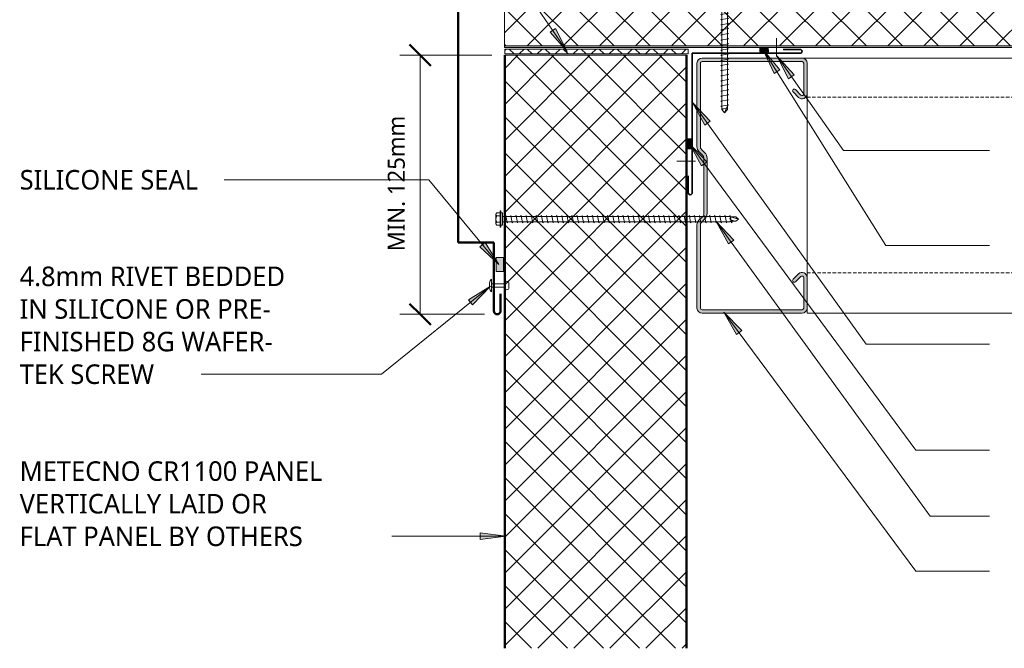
# Model space of a CAD drawing. Header units: millimetres. Extents: x -420 to 981, y 55 to 685.
# Tile 1 of 3: x -420 to 160, y 55 to 425. Entities that reach past the tile are written whole.
import ezdxf

# ---------------------------------------------------------------- set-up
doc = ezdxf.new("R2010")
doc.units = ezdxf.units.MM
doc.linetypes.add('Dash Short', pattern=[3, 2, -1])
for name, color, linetype, lineweight in [('A-ANNO-DIMS', 211, 'Continuous', 9), ('A-ANNO-DIMS-5', 211, 'Continuous', 9), ('A-DETL', 90, 'Continuous', 13), ('A-DETL-GENF', 92, 'Continuous', 13), ('A-DETL-THIN', 151, 'Continuous', 13), ('G-ANNO-TEXT', 231, 'Continuous', 9)]:
    doc.layers.add(name, color=color, linetype=linetype, lineweight=lineweight)
doc.styles.add('Yu Gothic', font='Yu Gothic.ttf', dxfattribs={"height": 11.5})
doc.styles.add('Yu Gothic_1', font='Yu Gothic.ttf', dxfattribs={"height": 10})
doc.dimstyles.new('Diagonal', dxfattribs={"dimscale": 304.8, "dimtxt": 11.609035, "dimasz": 0.04101, "dimexe": 0.03937, "dimexo": 0.024606, "dimgap": 0.024606, "dimtad": 1, "dimdec": 0, "dimzin": 0, "dimdsep": 46, "dimtxsty": 'Yu Gothic_1', "dimblk1": 'OBLIQUE', "dimblk2": 'OBLIQUE', "dimsah": 1, "dimcen": 0.09, "dimazin": 0, "dimtfac": 1, "dimtdec": 4, "dimtix": 1, "dimtmove": 0, "dimatfit": 3, "dimfxl": 1, "dimtvp": 1, "dimtfill": 1, "dimtolj": 1, "dimtzin": 0, "dimarcsym": 2})
pattern_1 = [(45, (0, 0), (-10.6066, 10.6066), []), (135, (0, 0), (-10.6066, -10.6066), [])]

# ---------------------------------------------------------------- blocks, each defined once
blk = doc.blocks.new('Pop Rivets - Rivet-4853310-06  BARGE CAPPING DETAIL5')
at = {"layer": 'A-DETL-GENF'}
for p, q in [((3.77, 0), (-3.77, 0)), ((-1.5, 1.16), (1.5, 1.16)), ((-1, -7.73), (-1, 0)), ((1, -7.73), (1, 0)), ((1.17, -7.73), (-1.24, -7.73)), ((-1.24, -10.23), (1.17, -10.23))]:
    blk.add_line(p, q, dxfattribs=at)
for centre, radius, start, end in [((-1.5, -1.65), 2.8, 90, 144), ((1.5, -1.65), 2.8, 36, 90), ((-1.24, -8.98), 1.25, 90, 270), ((1.17, -8.98), 1.25, 270, 90)]:
    blk.add_arc(centre, radius, start, end, dxfattribs=at)
blk = doc.blocks.new('Line Fixing - Rivet-4900380-06  BARGE CAPPING DETAIL5')
at = {"layer": 'A-DETL-GENF'}
blk.add_line((0, -10.86), (0, 0), dxfattribs=at)
blk = doc.blocks.new('Line Fixing - Rivet-4900349-06  BARGE CAPPING DETAIL5')
at = {"layer": 'A-DETL-GENF'}
blk.add_line((0, -10.98), (0, 0), dxfattribs=at)
blk = doc.blocks.new('Metalcraft MSS Purlin-150x65 - Metalcraft MSS Purlin-150x65-2638609-06  BARGE CAPPING DETAIL5')
at = {"layer": 'A-DETL-GENF'}
blk.add_hatch(color=256, dxfattribs=at).paths.add_polyline_path([(61.85, 0), (62.62, 0.1), (63.35, 0.4), (63.97, 0.88), (64.45, 1.5), (64.75, 2.22), (64.85, 3), (64.85, 20.94), (64.75, 21.71), (64.45, 22.43), (63.98, 23.05), (63.37, 23.52), (62.66, 23.82), (61.89, 23.93), (61.12, 23.84), (60.4, 23.56), (59.78, 23.1), (56.4, 19.67), (56.3, 19.43), (56.27, 19.17), (56.3, 18.91), (56.4, 18.67), (56.56, 18.46), (56.77, 18.31), (57.01, 18.21), (57.27, 18.17), (57.53, 18.21), (57.77, 18.31), (57.97, 18.46), (61.26, 21.7), (61.52, 21.81), (61.79, 21.84), (62.06, 21.81), (62.32, 21.7), (62.54, 21.53), (62.71, 21.31), (62.81, 21.06), (62.85, 20.79), (62.81, 2.74), (62.71, 2.5), (62.56, 2.29), (62.35, 2.13), (62.11, 2.03), (61.85, 2), (2.74, 2.03), (2.5, 2.13), (2.29, 2.29), (2.13, 2.5), (2.03, 2.74), (2, 2.99), (2.06, 52.43), (2.22, 52.83), (2.49, 53.18), (4.53, 55.22), (5.32, 56.25), (5.82, 57.46), (5.99, 58.75), (5.99, 90.92), (5.82, 92.21), (5.32, 93.42), (4.53, 94.45), (2.69, 96.3), (2.31, 96.78), (2.08, 97.34), (2, 97.95), (2.04, 147.19), (2.15, 147.45), (2.32, 147.68), (2.55, 147.85), (2.81, 147.96), (3.09, 148), (62.11, 147.97), (62.35, 147.87), (62.56, 147.71), (62.71, 147.5), (62.81, 147.26), (62.85, 147.01), (62.82, 128.73), (62.71, 128.48), (62.57, 128.3), (62.37, 128.15), (62.14, 128.05), (61.89, 128.02), (61.64, 128.05), (61.41, 128.15), (61.03, 128.48), (57.77, 131.69), (57.53, 131.79), (57.27, 131.83), (57.01, 131.79), (56.77, 131.69), (56.56, 131.54), (56.4, 131.33), (56.3, 131.09), (56.27, 130.83), (56.3, 130.57), (56.4, 130.33), (56.56, 130.12), (59.78, 126.9), (60.4, 126.44), (61.12, 126.16), (61.89, 126.07), (62.66, 126.18), (63.37, 126.48), (63.98, 126.95), (64.45, 127.57), (64.77, 128.48), (64.85, 129.06), (64.85, 147), (64.75, 147.78), (64.45, 148.5), (63.97, 149.12), (63.35, 149.6), (62.62, 149.9), (61.85, 150), (3, 150), (2.22, 149.9), (1.5, 149.6), (0.88, 149.12), (0.4, 148.5), (0.1, 147.78), (0, 147), (0, 97.81), (0.14, 96.77), (0.53, 95.81), (1.17, 94.98), (3.41, 92.75), (3.72, 92.33), (3.92, 91.85), (3.99, 91.34), (3.99, 58.34), (3.92, 57.82), (3.72, 57.34), (3.41, 56.93), (1.17, 54.69), (0.53, 53.86), (0.14, 52.9), (0, 51.87), (0, 3), (0.1, 2.22), (0.4, 1.5), (0.88, 0.88), (1.5, 0.4), (2.22, 0.1), (3, 0), (29.23, 0)])
for p, q in [((0, 147), (0, 97.81)), ((2, 97.95), (2, 146.91)), ((61.85, 150), (3, 150)), ((3.09, 148), (61.85, 148)), ((62.85, 147.01), (62.85, 128.98)), ((64.85, 129.06), (64.85, 147)), ((56.56, 130.12), (59.78, 126.9)), ((61.21, 128.3), (57.97, 131.54)), ((1.17, 94.98), (3.41, 92.75)), ((4.53, 94.45), (2.69, 96.3)), ((3.99, 91.34), (3.99, 58.34)), ((5.99, 58.75), (5.99, 90.92)), ((3.41, 56.93), (1.17, 54.69)), ((2.49, 53.18), (4.53, 55.22)), ((0, 51.87), (0, 3)), ((2, 2.99), (2, 52)), ((59.78, 23.1), (56.56, 19.88)), ((57.97, 18.46), (61.04, 21.53)), ((62.85, 20.79), (62.85, 2.99)), ((64.85, 3), (64.85, 20.94)), ((61.85, 2), (2.99, 2)), ((3, 0), (61.85, 0))]:
    blk.add_line(p, q, dxfattribs=at)
for centre, radius, start, end in [((3, 147), 3, 90, 180), ((3.09, 146.91), 1.09, 90, 180), ((61.85, 147), 3, 360, 90), ((61.85, 147.01), 0.993, 0, 90), ((57.27, 130.83), 1, 45, 225), ((61.85, 129.06), 2.99, 226.03381, 0), ((61.89, 128.98), 0.959, 225, 0), ((3.99, 97.81), 3.99, 180, 225), ((4.34, 97.95), 2.34, 180, 225), ((2, 91.34), 1.99, 0, 45), ((1, 90.92), 4.99, 360, 45), ((2, 58.34), 1.99, 315, 360), ((1, 58.75), 4.99, 315, 360), ((3.99, 51.87), 3.99, 135, 180), ((3.67, 52), 1.67, 135, 180), ((61.85, 20.94), 2.99, 360, 133.96619), ((57.27, 19.17), 1, 135, 315), ((61.79, 20.79), 1.06, 0, 135), ((3, 3), 3, 180, 270), ((2.99, 2.99), 0.993, 180, 270), ((61.85, 3), 3, 270, 360), ((61.85, 2.99), 0.993, 270, 0)]:
    blk.add_arc(centre, radius, start, end, dxfattribs=at)
blk = doc.blocks.new('TEK Screw WITH WASHER - TEK Screw WITH WASHER-4777706-06  BARGE CAPPING DETAIL5')
at = {"layer": 'A-DETL-GENF'}
for p, q in [((4.79, 1.5), (-4.79, 1.5)), ((-4.79, 1.5), (-4.79, 1)), ((4.79, 1), (-4.79, 1)), ((-3.67, 1.5), (-3.67, 3.47)), ((-3.67, 1), (-3.67, 0)), ((-3.67, 0), (3.67, 0)), ((-2.76, 3.97), (2.76, 3.97)), ((-1.85, 1.5), (-1.85, 3.47)), ((-1.6, 0), (-1.6, -133.78)), ((1.6, -133.78), (1.6, 0)), ((1.85, 1.5), (1.85, 3.47)), ((3.67, 1.5), (3.67, 3.47)), ((3.67, 0), (3.67, 1)), ((4.79, 1), (4.79, 1.5)), ((2.17, -1.91), (-2.17, -2.67)), ((-2.17, -2.67), (-1.6, -3)), ((2.17, -4.91), (-2.17, -5.67)), ((-2.17, -5.67), (-1.6, -6)), ((1.6, -1.58), (2.17, -1.91)), ((1.6, -4.58), (2.17, -4.91)), ((2.17, -7.91), (-2.17, -8.67)), ((-2.17, -8.67), (-1.6, -9)), ((2.17, -10.91), (-2.17, -11.67)), ((1.6, -7.58), (2.17, -7.91)), ((1.6, -10.58), (2.17, -10.91)), ((-2.17, -11.67), (-1.6, -12)), ((2.17, -13.91), (-2.17, -14.67)), ((-2.17, -14.67), (-1.6, -15)), ((2.17, -16.91), (-2.17, -17.67)), ((1.6, -13.58), (2.17, -13.91)), ((1.6, -16.58), (2.17, -16.91)), ((-2.17, -17.67), (-1.6, -18)), ((2.17, -19.91), (-2.17, -20.67)), ((-2.17, -20.67), (-1.6, -21)), ((2.17, -22.91), (-2.17, -23.67)), ((1.6, -19.58), (2.17, -19.91)), ((1.6, -22.58), (2.17, -22.91)), ((-2.17, -23.67), (-1.6, -24)), ((2.17, -25.91), (-2.17, -26.67)), ((-2.17, -26.67), (-1.6, -27)), ((2.17, -28.91), (-2.17, -29.67)), ((1.6, -25.58), (2.17, -25.91)), ((1.6, -28.58), (2.17, -28.91)), ((-2.17, -29.67), (-1.6, -30)), ((2.17, -31.91), (-2.17, -32.67)), ((-2.17, -32.67), (-1.6, -33)), ((1.6, -31.58), (2.17, -31.91)), ((1.6, -34.58), (2.17, -34.91)), ((2.17, -34.91), (-2.17, -35.67)), ((-2.17, -35.67), (-1.6, -36)), ((2.17, -37.91), (-2.17, -38.67)), ((-2.17, -38.67), (-1.6, -39)), ((1.6, -37.58), (2.17, -37.91)), ((2.17, -40.91), (-2.17, -41.67)), ((-2.17, -41.67), (-1.6, -42)), ((2.17, -43.91), (-2.17, -44.67)), ((-2.17, -44.67), (-1.6, -45)), ((1.6, -40.58), (2.17, -40.91)), ((1.6, -43.58), (2.17, -43.91)), ((2.17, -46.91), (-2.17, -47.67)), ((-2.17, -47.67), (-1.6, -48)), ((2.17, -49.91), (-2.17, -50.67)), ((-2.17, -50.67), (-1.6, -51)), ((1.6, -46.58), (2.17, -46.91)), ((1.6, -49.58), (2.17, -49.91)), ((2.17, -52.91), (-2.17, -53.67)), ((-2.17, -53.67), (-1.6, -54)), ((2.17, -55.91), (-2.17, -56.67)), ((-2.17, -56.67), (-1.6, -57)), ((1.6, -52.58), (2.17, -52.91)), ((1.6, -55.58), (2.17, -55.91)), ((2.17, -58.91), (-2.17, -59.67)), ((-2.17, -59.67), (-1.6, -60)), ((2.17, -61.91), (-2.17, -62.67)), ((-2.17, -62.67), (-1.6, -63)), ((1.6, -58.58), (2.17, -58.91)), ((1.6, -61.58), (2.17, -61.91)), ((2.17, -64.91), (-2.17, -65.67)), ((-2.17, -65.67), (-1.6, -66)), ((2.17, -67.91), (-2.17, -68.67)), ((-2.17, -68.67), (-1.6, -69)), ((1.6, -64.58), (2.17, -64.91)), ((1.6, -67.58), (2.17, -67.91)), ((2.17, -70.91), (-2.17, -71.67)), ((-2.17, -71.67), (-1.6, -72)), ((2.17, -73.91), (-2.17, -74.67)), ((-2.17, -74.67), (-1.6, -75)), ((1.6, -70.58), (2.17, -70.91)), ((1.6, -73.58), (2.17, -73.91)), ((2.17, -76.91), (-2.17, -77.67)), ((-2.17, -77.67), (-1.6, -78)), ((2.17, -79.91), (-2.17, -80.67)), ((-2.17, -80.67), (-1.6, -81)), ((1.6, -76.58), (2.17, -76.91)), ((1.6, -79.58), (2.17, -79.91)), ((2.17, -82.91), (-2.17, -83.67)), ((-2.17, -83.67), (-1.6, -84)), ((2.17, -85.91), (-2.17, -86.67)), ((-2.17, -86.67), (-1.6, -87)), ((1.6, -82.58), (2.17, -82.91)), ((1.6, -85.58), (2.17, -85.91)), ((2.17, -88.91), (-2.17, -89.67)), ((-2.17, -89.67), (-1.6, -90)), ((2.17, -91.91), (-2.17, -92.67)), ((-2.17, -92.67), (-1.6, -93)), ((1.6, -88.58), (2.17, -88.91)), ((1.6, -91.58), (2.17, -91.91)), ((2.17, -94.91), (-2.17, -95.67)), ((-2.17, -95.67), (-1.6, -96)), ((2.17, -97.91), (-2.17, -98.67)), ((1.6, -94.58), (2.17, -94.91)), ((1.6, -97.58), (2.17, -97.91)), ((-2.17, -98.67), (-1.6, -99)), ((2.17, -100.91), (-2.17, -101.67)), ((-2.17, -101.67), (-1.6, -102)), ((2.17, -103.91), (-2.17, -104.67)), ((1.6, -100.58), (2.17, -100.91)), ((1.6, -103.58), (2.17, -103.91)), ((-2.17, -104.67), (-1.6, -105)), ((2.17, -106.91), (-2.17, -107.67)), ((-2.17, -107.67), (-1.6, -108)), ((2.17, -109.91), (-2.17, -110.67)), ((1.6, -106.58), (2.17, -106.91)), ((1.6, -109.58), (2.17, -109.91)), ((-2.17, -110.67), (-1.6, -111)), ((2.17, -112.91), (-2.17, -113.67)), ((-2.17, -113.67), (-1.6, -114)), ((1.6, -112.58), (2.17, -112.91)), ((1.6, -115.58), (2.17, -115.91)), ((2.17, -115.91), (-2.17, -116.67)), ((-2.17, -116.67), (-1.6, -117)), ((2.17, -118.91), (-2.17, -119.67)), ((-2.17, -119.67), (-1.6, -120)), ((1.6, -118.58), (2.17, -118.91)), ((1.6, -121.58), (2.17, -121.91)), ((2.17, -121.91), (-2.17, -122.67)), ((-2.17, -122.67), (-1.6, -123)), ((2.17, -124.91), (-2.17, -125.67)), ((-2.17, -125.67), (-1.6, -126)), ((1.6, -124.58), (2.17, -124.91)), ((2.17, -127.91), (-2.17, -128.67)), ((-2.17, -128.67), (-1.6, -129)), ((2.17, -130.91), (-2.17, -131.67)), ((-2.17, -131.67), (-1.6, -132)), ((1.6, -127.58), (2.17, -127.91)), ((1.6, -130.58), (2.17, -130.91)), ((2.17, -133.91), (-2.17, -134.67)), ((-2.17, -134.67), (-1.6, -135)), ((-1.28, -134.09), (-1.6, -133.78)), ((-1.28, -137.32), (-1.28, -134.09)), ((-1.28, -137.32), (-0.56, -134.44)), ((-1.28, -137.32), (0, -138.84)), ((0, -138.84), (1.28, -134.09)), ((1.28, -137.32), (0, -138.84)), ((1.28, -134.09), (1.6, -133.78)), ((1.28, -137.32), (1.28, -134.09)), ((1.6, -133.58), (2.17, -133.91))]:
    blk.add_line(p, q, dxfattribs=at)
for centre, radius, start, end in [((-2.76, 2.9), 1.08, 32.38007, 147.61993), ((0, 0.31), 3.67, 59.72736, 120.27264), ((2.76, 2.9), 1.08, 32.38007, 147.61993), ((0.49, -134.98), 1.18, 48.23938, 152.93623)]:
    blk.add_arc(centre, radius, start, end, dxfattribs=at)
blk = doc.blocks.new('Screw emboss washer 01 - Screw emboss washer 01-4799501-06  BARGE CAPPING DETAIL5')
at = {"layer": 'A-DETL-GENF'}
blk.add_hatch(color=256, dxfattribs=at).paths.add_polyline_path([(3.67, 3.59), (3.67, 4.59), (-3.67, 4.59), (-3.67, 3.59)])
for p, q in [((-3.67, 5.09), (-3.67, 7.07)), ((-2.76, 7.57), (2.76, 7.57)), ((-1.85, 5.09), (-1.85, 7.07)), ((1.85, 5.09), (1.85, 7.07)), ((3.67, 5.09), (3.67, 7.07)), ((0, 3.59), (-10, 3.59)), ((4.79, 5.09), (-4.79, 5.09)), ((-4.79, 5.09), (-4.79, 4.59)), ((-3.67, 4.59), (-4.79, 4.59)), ((3.67, 4.59), (-3.67, 4.59)), ((-3.67, 4.59), (-3.67, 3.59)), ((-3.67, 3.59), (3.67, 3.59)), ((-1.6, 3.59), (-1.6, -178.52)), ((0, 3.59), (10, 3.59)), ((1.6, -178.52), (1.6, 3.59)), ((4.79, 4.59), (3.67, 4.59)), ((3.67, 3.59), (3.67, 4.59)), ((4.79, 4.59), (4.79, 5.09)), ((2.17, -1.91), (-2.17, -2.67)), ((-2.17, -2.67), (-1.6, -3)), ((2.17, -4.91), (-2.17, -5.67)), ((-2.17, -5.67), (-1.6, -6)), ((1.6, -1.58), (2.17, -1.91)), ((1.6, -4.58), (2.17, -4.91)), ((2.17, -7.91), (-2.17, -8.67)), ((-2.17, -8.67), (-1.6, -9)), ((2.17, -10.91), (-2.17, -11.67)), ((1.6, -7.58), (2.17, -7.91)), ((1.6, -10.58), (2.17, -10.91)), ((-2.17, -11.67), (-1.6, -12)), ((2.17, -13.91), (-2.17, -14.67)), ((-2.17, -14.67), (-1.6, -15)), ((2.17, -16.91), (-2.17, -17.67)), ((1.6, -13.58), (2.17, -13.91)), ((1.6, -16.58), (2.17, -16.91)), ((-2.17, -17.67), (-1.6, -18)), ((2.17, -19.91), (-2.17, -20.67)), ((-2.17, -20.67), (-1.6, -21)), ((2.17, -22.91), (-2.17, -23.67)), ((1.6, -19.58), (2.17, -19.91)), ((1.6, -22.58), (2.17, -22.91)), ((-2.17, -23.67), (-1.6, -24)), ((2.17, -25.91), (-2.17, -26.67)), ((-2.17, -26.67), (-1.6, -27)), ((2.17, -28.91), (-2.17, -29.67)), ((1.6, -25.58), (2.17, -25.91)), ((1.6, -28.58), (2.17, -28.91)), ((-2.17, -29.67), (-1.6, -30)), ((2.17, -31.91), (-2.17, -32.67)), ((-2.17, -32.67), (-1.6, -33)), ((1.6, -31.58), (2.17, -31.91)), ((1.6, -34.58), (2.17, -34.91)), ((2.17, -34.91), (-2.17, -35.67)), ((-2.17, -35.67), (-1.6, -36)), ((2.17, -37.91), (-2.17, -38.67)), ((-2.17, -38.67), (-1.6, -39)), ((1.6, -37.58), (2.17, -37.91)), ((2.17, -40.91), (-2.17, -41.67)), ((-2.17, -41.67), (-1.6, -42)), ((2.17, -43.91), (-2.17, -44.67)), ((-2.17, -44.67), (-1.6, -45)), ((1.6, -40.58), (2.17, -40.91)), ((1.6, -43.58), (2.17, -43.91)), ((2.17, -46.91), (-2.17, -47.67)), ((-2.17, -47.67), (-1.6, -48)), ((2.17, -49.91), (-2.17, -50.67)), ((-2.17, -50.67), (-1.6, -51)), ((1.6, -46.58), (2.17, -46.91)), ((1.6, -49.58), (2.17, -49.91)), ((2.17, -52.91), (-2.17, -53.67)), ((-2.17, -53.67), (-1.6, -54)), ((2.17, -55.91), (-2.17, -56.67)), ((-2.17, -56.67), (-1.6, -57)), ((1.6, -52.58), (2.17, -52.91)), ((1.6, -55.58), (2.17, -55.91)), ((2.17, -58.91), (-2.17, -59.67)), ((-2.17, -59.67), (-1.6, -60)), ((2.17, -61.91), (-2.17, -62.67)), ((-2.17, -62.67), (-1.6, -63)), ((1.6, -58.58), (2.17, -58.91)), ((1.6, -61.58), (2.17, -61.91)), ((2.17, -64.91), (-2.17, -65.67)), ((-2.17, -65.67), (-1.6, -66)), ((2.17, -67.91), (-2.17, -68.67)), ((-2.17, -68.67), (-1.6, -69)), ((1.6, -64.58), (2.17, -64.91)), ((1.6, -67.58), (2.17, -67.91)), ((2.17, -70.91), (-2.17, -71.67)), ((-2.17, -71.67), (-1.6, -72)), ((2.17, -73.91), (-2.17, -74.67)), ((-2.17, -74.67), (-1.6, -75)), ((1.6, -70.58), (2.17, -70.91)), ((1.6, -73.58), (2.17, -73.91)), ((2.17, -76.91), (-2.17, -77.67)), ((-2.17, -77.67), (-1.6, -78)), ((2.17, -79.91), (-2.17, -80.67)), ((-2.17, -80.67), (-1.6, -81)), ((1.6, -76.58), (2.17, -76.91)), ((1.6, -79.58), (2.17, -79.91)), ((2.17, -82.91), (-2.17, -83.67)), ((-2.17, -83.67), (-1.6, -84)), ((2.17, -85.91), (-2.17, -86.67)), ((-2.17, -86.67), (-1.6, -87)), ((1.6, -82.58), (2.17, -82.91)), ((1.6, -85.58), (2.17, -85.91)), ((2.17, -88.91), (-2.17, -89.67)), ((-2.17, -89.67), (-1.6, -90)), ((2.17, -91.91), (-2.17, -92.67)), ((-2.17, -92.67), (-1.6, -93)), ((1.6, -88.58), (2.17, -88.91)), ((1.6, -91.58), (2.17, -91.91)), ((2.17, -94.91), (-2.17, -95.67)), ((-2.17, -95.67), (-1.6, -96)), ((2.17, -97.91), (-2.17, -98.67)), ((1.6, -94.58), (2.17, -94.91)), ((1.6, -97.58), (2.17, -97.91)), ((-2.17, -98.67), (-1.6, -99)), ((2.17, -100.91), (-2.17, -101.67)), ((-2.17, -101.67), (-1.6, -102)), ((2.17, -103.91), (-2.17, -104.67)), ((1.6, -100.58), (2.17, -100.91)), ((1.6, -103.58), (2.17, -103.91)), ((-2.17, -104.67), (-1.6, -105)), ((2.17, -106.91), (-2.17, -107.67)), ((-2.17, -107.67), (-1.6, -108)), ((2.17, -109.91), (-2.17, -110.67)), ((1.6, -106.58), (2.17, -106.91)), ((1.6, -109.58), (2.17, -109.91)), ((-2.17, -110.67), (-1.6, -111)), ((2.17, -112.91), (-2.17, -113.67)), ((-2.17, -113.67), (-1.6, -114)), ((1.6, -112.58), (2.17, -112.91)), ((1.6, -115.58), (2.17, -115.91)), ((2.17, -115.91), (-2.17, -116.67)), ((-2.17, -116.67), (-1.6, -117)), ((2.17, -118.91), (-2.17, -119.67)), ((-2.17, -119.67), (-1.6, -120)), ((1.6, -118.58), (2.17, -118.91)), ((1.6, -121.58), (2.17, -121.91)), ((2.17, -121.91), (-2.17, -122.67)), ((-2.17, -122.67), (-1.6, -123)), ((2.17, -124.91), (-2.17, -125.67)), ((-2.17, -125.67), (-1.6, -126)), ((1.6, -124.58), (2.17, -124.91)), ((2.17, -127.91), (-2.17, -128.67)), ((-2.17, -128.67), (-1.6, -129)), ((2.17, -130.91), (-2.17, -131.67)), ((-2.17, -131.67), (-1.6, -132)), ((1.6, -127.58), (2.17, -127.91)), ((1.6, -130.58), (2.17, -130.91)), ((2.17, -133.91), (-2.17, -134.67)), ((-2.17, -134.67), (-1.6, -135)), ((2.17, -136.91), (-2.17, -137.67)), ((-2.17, -137.67), (-1.6, -138)), ((1.6, -133.58), (2.17, -133.91)), ((1.6, -136.58), (2.17, -136.91)), ((2.17, -139.91), (-2.17, -140.67)), ((-2.17, -140.67), (-1.6, -141)), ((2.17, -142.91), (-2.17, -143.67)), ((-2.17, -143.67), (-1.6, -144)), ((1.6, -139.58), (2.17, -139.91)), ((1.6, -142.58), (2.17, -142.91)), ((2.17, -145.91), (-2.17, -146.67)), ((-2.17, -146.67), (-1.6, -147)), ((2.17, -148.91), (-2.17, -149.67)), ((-2.17, -149.67), (-1.6, -150)), ((1.6, -145.58), (2.17, -145.91)), ((1.6, -148.58), (2.17, -148.91)), ((2.17, -151.91), (-2.17, -152.67)), ((-2.17, -152.67), (-1.6, -153)), ((2.17, -154.91), (-2.17, -155.67)), ((-2.17, -155.67), (-1.6, -156)), ((1.6, -151.58), (2.17, -151.91)), ((1.6, -154.58), (2.17, -154.91)), ((2.17, -157.91), (-2.17, -158.67)), ((-2.17, -158.67), (-1.6, -159)), ((2.17, -160.91), (-2.17, -161.67)), ((-2.17, -161.67), (-1.6, -162)), ((1.6, -157.58), (2.17, -157.91)), ((1.6, -160.58), (2.17, -160.91)), ((2.17, -163.91), (-2.17, -164.67)), ((-2.17, -164.67), (-1.6, -165)), ((2.17, -166.91), (-2.17, -167.67)), ((-2.17, -167.67), (-1.6, -168)), ((1.6, -163.58), (2.17, -163.91)), ((1.6, -166.58), (2.17, -166.91)), ((2.17, -169.91), (-2.17, -170.67)), ((-2.17, -170.67), (-1.6, -171)), ((2.17, -172.91), (-2.17, -173.67)), ((-2.17, -173.67), (-1.6, -174)), ((1.6, -169.58), (2.17, -169.91)), ((1.6, -172.58), (2.17, -172.91)), ((2.17, -175.91), (-2.17, -176.67)), ((-2.17, -176.67), (-1.6, -177)), ((-1.6, -178.52), (0, -180.42)), ((0, -180.42), (1.6, -176.47)), ((1.6, -178.52), (0, -180.42)), ((1.6, -175.58), (2.17, -175.91))]:
    blk.add_line(p, q, dxfattribs=at)
for centre, radius, start, end in [((-2.76, 6.49), 1.08, 32.38007, 147.61993), ((0, 3.9), 3.67, 59.72736, 120.27264), ((2.76, 6.49), 1.08, 32.38007, 147.61993), ((0, -16.15), 17.4, 54.91533, 125.08467), ((0.08, -181.14), 3.11, 74.30592, 122.49751)]:
    blk.add_arc(centre, radius, start, end, dxfattribs=at)
blk = doc.blocks.new('DIMBLOCK3-06  BARGE CAPPING DETAIL5')
at = {"layer": 'A-ANNO-DIMS-5', "lineweight": 50}
for p, q in [((-184.06, 403.8), (-190.31, 410.05)), ((-184.06, 403.8), (-177.81, 397.55)), ((-184.06, 251.43), (-190.31, 257.68)), ((-184.06, 251.43), (-177.81, 245.18))]:
    blk.add_line(p, q, dxfattribs=at)
at = {"layer": 'A-ANNO-DIMS-5'}
for p, q in [((-184.06, 403.8), (-196.06, 403.8)), ((-184.06, 403.8), (-184.06, 251.43)), ((-184.06, 403.8), (-141.76, 403.8)), ((-184.06, 251.43), (-196.06, 251.43)), ((-184.06, 251.43), (-146.15, 251.43))]:
    blk.add_line(p, q, dxfattribs=at)
at = {"layer": 'A-ANNO-DIMS-5', "color": 0, "insert": (-203.1, 288.52), "char_height": 10, "width": 93.8283, "attachment_point": 1, "rotation": 90, "line_spacing_factor": 1.024327, "style": 'Yu Gothic_1', "bg_fill": 3, "box_fill_scale": 1.25, "bg_fill_color": 256, "bg_fill_true_color": 13158600, "bg_fill_transparency": 0}
blk.add_mtext('MIN. 125mm', dxfattribs=at)
blk = doc.blocks.new('_Oblique')
at = {"color": 0, "linetype": 'ByBlock', "lineweight": -2}
blk.add_line((-0.5, -0.5), (0.5, 0.5), dxfattribs=at)

msp = doc.modelspace()

# ---------------------------------------------------------------- hatches: boundary and pattern name
at = {"layer": 'A-DETL-GENF'}
h = msp.add_hatch(color=10, dxfattribs=at)
h.paths.add_polyline_path([(681.4, 408.32), (681.4, 409.32), (-134.48, 409.32), (-134.48, 408.32), (16.14, 408.32), (20.83, 408.4), (20.87, 408.32), (346.86, 408.32)])
h.paths.add_polyline_path([(203.62, 507.32), (204.47, 507.43), (205.27, 507.75), (205.96, 508.26), (206.5, 508.92), (224.74, 538.1), (225.15, 538.61), (225.68, 539), (226.29, 539.24), (226.94, 539.32), (259.62, 539.32), (260.27, 539.24), (260.88, 539), (261.41, 538.61), (261.82, 538.1), (280.06, 508.92), (280.6, 508.26), (281.3, 507.75), (282.09, 507.43), (282.94, 507.32), (325.7, 507.32), (326.46, 507.4), (327.19, 507.61), (328.97, 508.32), (343.59, 508.32), (345.37, 507.61), (346.1, 507.4), (346.86, 507.32), (389.7, 507.32), (390.46, 507.4), (391.19, 507.61), (392.97, 508.32), (407.59, 508.32), (409.37, 507.61), (410.1, 507.4), (410.86, 507.32), (453.62, 507.32), (454.47, 507.43), (455.27, 507.75), (455.96, 508.26), (456.5, 508.92), (474.74, 538.1), (475.15, 538.61), (475.68, 539), (476.29, 539.24), (476.94, 539.32), (509.62, 539.32), (510.27, 539.24), (510.88, 539), (511.41, 538.61), (511.82, 538.1), (530.06, 508.92), (530.6, 508.26), (531.3, 507.75), (532.09, 507.43), (532.94, 507.32), (575.7, 507.32), (576.46, 507.4), (577.19, 507.61), (578.97, 508.32), (593.59, 508.32), (595.37, 507.61), (596.1, 507.4), (596.86, 507.32), (639.7, 507.32), (640.46, 507.4), (641.19, 507.61), (642.97, 508.32), (657.59, 508.32), (659.37, 507.61), (660.1, 507.4), (660.86, 507.32), (681.4, 507.32), (681.4, 508.32), (660.29, 508.38), (659.37, 508.69), (657.77, 509.27), (657.2, 509.32), (642.79, 509.27), (642.25, 509.11), (640.27, 508.38), (639.7, 508.32), (596.29, 508.38), (595.37, 508.69), (593.77, 509.27), (593.2, 509.32), (578.79, 509.27), (578.25, 509.11), (576.27, 508.38), (575.7, 508.32), (532.94, 508.32), (532.34, 508.4), (531.78, 508.62), (531.29, 508.98), (530.91, 509.45), (512.67, 538.63), (512.1, 539.33), (511.36, 539.87), (510.52, 540.21), (509.62, 540.32), (476.94, 540.32), (476.04, 540.21), (475.2, 539.87), (474.47, 539.33), (473.89, 538.63), (455.65, 509.45), (455.27, 508.98), (454.78, 508.62), (454.22, 508.4), (453.62, 508.32), (410.29, 508.38), (409.37, 508.69), (407.77, 509.27), (407.2, 509.32), (392.79, 509.27), (392.25, 509.11), (390.27, 508.38), (389.7, 508.32), (346.29, 508.38), (345.37, 508.69), (343.77, 509.27), (343.2, 509.32), (328.79, 509.27), (328.25, 509.11), (326.27, 508.38), (325.7, 508.32), (282.94, 508.32), (282.34, 508.4), (281.78, 508.62), (281.29, 508.98), (280.91, 509.45), (262.67, 538.63), (262.1, 539.33), (261.36, 539.87), (260.52, 540.21), (259.62, 540.32), (226.94, 540.32), (226.04, 540.21), (225.2, 539.87), (224.46, 539.32), (223.89, 538.63), (205.65, 509.45), (205.27, 508.98), (204.78, 508.62), (204.22, 508.4), (203.62, 508.32), (160.29, 508.38), (159.37, 508.69), (157.77, 509.27), (157.2, 509.32), (142.79, 509.27), (142.25, 509.11), (140.27, 508.38), (139.7, 508.32), (96.29, 508.38), (95.37, 508.69), (93.77, 509.27), (93.2, 509.32), (78.79, 509.27), (78.25, 509.11), (76.27, 508.38), (75.7, 508.32), (32.94, 508.32), (32.34, 508.4), (31.78, 508.62), (31.29, 508.98), (30.91, 509.45), (12.67, 538.63), (12.1, 539.33), (11.36, 539.87), (10.52, 540.21), (9.62, 540.32), (-23.06, 540.32), (-23.96, 540.21), (-24.8, 539.87), (-25.54, 539.32), (-26.11, 538.63), (-44.35, 509.45), (-44.73, 508.98), (-45.22, 508.62), (-45.78, 508.4), (-46.38, 508.32), (-89.71, 508.38), (-90.63, 508.69), (-92.23, 509.27), (-92.8, 509.32), (-107.21, 509.27), (-107.75, 509.11), (-109.73, 508.38), (-110.3, 508.32), (-134.48, 508.32), (-134.48, 507.32), (-110.3, 507.32), (-109.42, 507.43), (-108.81, 507.61), (-107.03, 508.32), (-92.41, 508.32), (-90.63, 507.61), (-89.9, 507.4), (-89.14, 507.32), (-46.38, 507.32), (-45.53, 507.43), (-44.73, 507.75), (-44.04, 508.26), (-43.5, 508.92), (-25.26, 538.1), (-24.85, 538.61), (-24.32, 539), (-23.71, 539.24), (-23.06, 539.32), (9.62, 539.32), (10.27, 539.24), (10.88, 539), (11.41, 538.61), (11.82, 538.1), (30.06, 508.92), (30.6, 508.26), (31.3, 507.75), (32.09, 507.43), (32.94, 507.32), (75.7, 507.32), (76.46, 507.4), (77.19, 507.61), (78.97, 508.32), (93.59, 508.32), (95.37, 507.61), (96.1, 507.4), (96.86, 507.32), (139.7, 507.32), (140.46, 507.4), (141.19, 507.61), (142.97, 508.32), (157.59, 508.32), (159.37, 507.61), (160.1, 507.4), (160.86, 507.32), (178.27, 507.32)])
h = msp.add_hatch(dxfattribs=at)
h.set_pattern_fill('FP_1', color=253, style=0, pattern_type=2)
h.set_pattern_definition(pattern_1)
h.paths.add_polyline_path([(681.4, 409.32), (681.4, 507.32), (660.86, 507.32), (660.1, 507.4), (659.37, 507.61), (657.59, 508.32), (642.97, 508.32), (641.19, 507.61), (640.46, 507.4), (639.7, 507.32), (596.86, 507.32), (596.1, 507.4), (595.37, 507.61), (593.59, 508.32), (578.97, 508.32), (577.19, 507.61), (576.46, 507.4), (575.7, 507.32), (532.94, 507.32), (532.09, 507.43), (531.3, 507.75), (530.6, 508.26), (530.06, 508.92), (511.82, 538.1), (511.41, 538.61), (510.88, 539), (510.27, 539.24), (509.62, 539.32), (476.94, 539.32), (476.29, 539.24), (475.68, 539), (475.15, 538.61), (474.74, 538.1), (456.5, 508.92), (455.96, 508.26), (455.27, 507.75), (454.47, 507.43), (453.62, 507.32), (410.86, 507.32), (410.1, 507.4), (409.37, 507.61), (407.59, 508.32), (392.97, 508.32), (390.99, 507.55), (390.46, 507.4), (389.7, 507.32), (346.86, 507.32), (346.1, 507.4), (345.37, 507.61), (343.59, 508.32), (328.97, 508.32), (327.19, 507.61), (326.46, 507.4), (325.7, 507.32), (282.94, 507.32), (282.09, 507.43), (281.3, 507.75), (280.6, 508.26), (280.06, 508.92), (261.82, 538.1), (261.41, 538.61), (260.88, 539), (260.27, 539.24), (259.62, 539.32), (226.94, 539.32), (226.29, 539.24), (225.68, 539), (225.15, 538.61), (224.74, 538.1), (206.5, 508.92), (205.96, 508.26), (205.27, 507.75), (204.47, 507.43), (203.62, 507.32), (160.86, 507.32), (160.1, 507.4), (159.37, 507.61), (157.59, 508.32), (142.97, 508.32), (141.19, 507.61), (140.46, 507.4), (139.7, 507.32), (96.86, 507.32), (96.1, 507.4), (95.37, 507.61), (93.59, 508.32), (78.97, 508.32), (77.19, 507.61), (76.46, 507.4), (75.7, 507.32), (32.94, 507.32), (32.09, 507.43), (31.3, 507.75), (30.6, 508.26), (30.06, 508.92), (11.82, 538.1), (11.41, 538.61), (10.88, 539), (10.27, 539.24), (9.62, 539.32), (-23.06, 539.32), (-23.71, 539.24), (-24.32, 539), (-24.85, 538.61), (-25.26, 538.1), (-43.5, 508.92), (-44.04, 508.26), (-44.73, 507.75), (-45.53, 507.43), (-46.38, 507.32), (-89.14, 507.32), (-89.9, 507.4), (-90.63, 507.61), (-92.41, 508.32), (-107.03, 508.32), (-108.81, 507.61), (-109.54, 507.4), (-110.3, 507.32), (-134.48, 507.32), (-134.48, 409.32), (220.81, 409.32)])
h = msp.add_hatch(dxfattribs=at)
h.set_pattern_fill('FP_2', color=9, style=0, pattern_type=2)
h.set_pattern_definition([(45, (0, 0), (-5.3033, 5.3033), []), (135, (0, 0), (-5.3033, -5.3033), [])])
h.paths.add_polyline_path([(-26.22, 404.59), (-26.22, 407.48), (-134.26, 407.48), (-134.26, 404.59), (-34.45, 404.59)])
for color, points in [(10, [(15.95, 405.8), (20.87, 405.88), (20.83, 408.4), (15.91, 408.32)]), (10, [(-24.41, 348.75), (-24.41, 354.61), (-26.63, 354.61), (-26.63, 348.75)]), (9, [(-135.04, 276.65), (-135.04, 284.88), (-139.21, 284.88), (-139.21, 276.65)])]:
    msp.add_hatch(color=color, dxfattribs=at).paths.add_polyline_path(points)
h = msp.add_hatch(dxfattribs=at)
h.set_pattern_fill('FP_1', color=253, style=0, pattern_type=2)
h.set_pattern_definition(pattern_1)
h.paths.add_polyline_path([(-119.53, 54.94), (-27.26, 54.94), (-27.26, 403.8), (-134.26, 403.8), (-134.26, 54.94)])
at = {"layer": 'G-ANNO-TEXT'}
for points in [[(-97.48, 406.12), (-104.34, 419.6), (-107.6, 417.37)], [(17.92, 406.92), (24.21, 393.16), (27.56, 395.26)], [(25.79, 403.38), (32.83, 389.99), (36.05, 392.26)], [(-23.67, 376), (-16.52, 362.67), (-13.32, 364.97)], [(-25.77, 352.01), (-18.44, 338.78), (-15.26, 341.13)], [(-9.8, 306.1), (-2.59, 292.8), (0.61, 295.12)], [(-142.71, 267.91), (-155.62, 260.03), (-153.14, 256.95)], [(-5.28, 252.68), (2.07, 239.46), (5.24, 241.81)], [(-133.7, 120.83), (-148.7, 122.8), (-148.7, 118.85)]]:
    msp.add_hatch(color=7, dxfattribs=at).paths.add_polyline_path(points)

# ---------------------------------------------------------------- linework, layer by layer
at = {"layer": 'A-DETL', "lineweight": 50}
for p, q in [((-161.76, 547.61), (-161.76, 293.61)), ((-134.26, 403.8), (-134.26, 54.94)), ((-27.26, 54.94), (-27.26, 403.8)), ((-140.62, 293.61), (-161.76, 293.61)), ((-140.62, 293.61), (-140.62, 253.4)), ((-136.69, 253.4), (-136.69, 263.4))]:
    msp.add_line(p, q, dxfattribs=at)
at = {"layer": 'A-DETL'}
for p, q in [((-134.48, 507.32), (-134.48, 409.32)), ((-134.48, 409.32), (-134.48, 408.32)), ((-134.48, 409.32), (681.4, 409.32)), ((-134.48, 408.32), (15.91, 408.32)), ((20.83, 408.4), (15.91, 408.32)), ((15.91, 408.32), (15.95, 405.8)), ((15.95, 405.8), (20.87, 405.88)), ((20.87, 405.88), (20.83, 408.4)), ((20.83, 408.32), (681.4, 408.32)), ((-27.26, 403.8), (-134.26, 403.8)), ((40.71, 402.12), (681.4, 402.12)), ((43.71, 399.12), (43.71, 252.12)), ((-26.63, 354.61), (-26.63, 348.75)), ((-24.41, 354.61), (-26.63, 354.61)), ((-24.41, 348.75), (-24.41, 354.61)), ((-26.63, 348.75), (-24.41, 348.75)), ((43.71, 252.12), (681.4, 252.12))]:
    msp.add_line(p, q, dxfattribs=at)
at = {"layer": 'A-DETL', "lineweight": 35}
for p, q in [((39.59, 407.22), (29.59, 407.22)), ((39.59, 404.95), (-23.95, 404.95)), ((-23.95, 404.95), (-23.95, 322.87)), ((-26.22, 322.87), (-26.22, 332.87))]:
    msp.add_line(p, q, dxfattribs=at)
at = {"layer": 'A-DETL', "linetype": 'Dash Short'}
for p, q in [((43.71, 379.09), (681.4, 379.09)), ((43.71, 275.9), (681.4, 275.9))]:
    msp.add_line(p, q, dxfattribs=at)
at = {"layer": 'A-DETL', "lineweight": 35}
for centre, start, end in [((39.59, 406.09), 270, 90), ((-25.08, 322.87), 180, 0)]:
    msp.add_arc(centre, 1.14, start, end, dxfattribs=at)
at = {"layer": 'A-DETL', "lineweight": 50}
msp.add_arc((-138.65, 253.4), 1.97, 180, 0, dxfattribs=at)
at = {"layer": 'A-DETL-THIN'}
for p, q in [((-26.22, 407.48), (-134.26, 407.48)), ((-134.26, 407.48), (-134.26, 404.59)), ((-26.22, 404.59), (-26.22, 407.48)), ((-134.26, 404.59), (-26.22, 404.59)), ((-139.21, 284.88), (-139.21, 276.65)), ((-135.04, 284.88), (-139.21, 284.88)), ((-135.04, 276.65), (-135.04, 284.88)), ((-139.21, 276.65), (-135.04, 276.65))]:
    msp.add_line(p, q, dxfattribs=at)
at = {"layer": 'G-ANNO-TEXT', "color": 7}
for p, q in [((-97.48, 406.12), (-123.41, 443.88)), ((-104.34, 419.6), (-107.6, 417.37)), ((-107.6, 417.37), (-97.48, 406.12)), ((-97.48, 406.12), (-104.34, 419.6)), ((17.92, 406.92), (24.21, 393.16)), ((27.56, 395.26), (17.92, 406.92)), ((17.92, 406.92), (90.03, 291.94)), ((25.79, 403.38), (32.83, 389.99)), ((36.05, 392.26), (25.79, 403.38)), ((25.79, 403.38), (65.04, 347.79)), ((24.21, 393.16), (27.56, 395.26)), ((32.83, 389.99), (36.05, 392.26)), ((-23.67, 376), (-16.52, 362.67)), ((-13.32, 364.97), (-23.67, 376)), ((-23.67, 376), (78.43, 233.88)), ((-16.52, 362.67), (-13.32, 364.97)), ((-25.77, 352.01), (-18.44, 338.78)), ((-15.26, 341.13), (-25.77, 352.01)), ((-25.77, 352.01), (107.74, 171.54)), ((65.04, 347.79), (150.99, 347.79)), ((-18.44, 338.78), (-15.26, 341.13)), ((-299.42, 330.57), (-299.77, 330.57)), ((-9.8, 306.1), (-2.59, 292.8)), ((0.61, 295.12), (-9.8, 306.1)), ((-9.8, 306.1), (116.07, 132.68)), ((-2.59, 292.8), (0.61, 295.12)), ((90.03, 291.94), (150.99, 291.94)), ((-142.71, 267.91), (-206.77, 216.2)), ((-142.71, 267.91), (-155.62, 260.03)), ((-153.14, 256.95), (-142.71, 267.91)), ((-155.62, 260.03), (-153.14, 256.95)), ((-5.28, 252.68), (2.07, 239.46)), ((5.24, 241.81), (-5.28, 252.68)), ((-5.28, 252.68), (107.74, 100.37)), ((2.07, 239.46), (5.24, 241.81)), ((78.43, 233.88), (150.99, 233.88)), ((-240.86, 216.2), (-323.92, 216.2)), ((-206.77, 216.2), (-240.86, 216.2)), ((107.74, 171.54), (150.99, 171.54)), ((116.07, 132.68), (150.99, 132.68)), ((-133.7, 120.83), (-148.7, 122.8)), ((-148.7, 122.8), (-148.7, 118.85)), ((-222.37, 120.83), (-231.31, 120.83)), ((-133.7, 120.83), (-222.37, 120.83)), ((-148.7, 118.85), (-133.7, 120.83)), ((107.74, 100.37), (150.99, 100.37))]:
    msp.add_line(p, q, dxfattribs=at)

# ---------------------------------------------------------------- block references
at = {"layer": 'A-DETL-GENF'}
for name, p in [('Screw emboss washer 01 - Screw emboss washer 01-4799501-06  BARGE CAPPING DETAIL5', (-4.84, 550.44)), ('Metalcraft MSS Purlin-150x65 - Metalcraft MSS Purlin-150x65-2638609-06  BARGE CAPPING DETAIL5', (-21.14, 252.12))]:
    msp.add_blockref(name, p, dxfattribs=at)
for name, p, rotation in [('Line Fixing - Rivet-4900380-06  BARGE CAPPING DETAIL5', (25.71, 403.05), 180), ('Line Fixing - Rivet-4900349-06  BARGE CAPPING DETAIL5', (-21.95, 341.46), 269.9999999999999), ('TEK Screw WITH WASHER - TEK Screw WITH WASHER-4777706-06  BARGE CAPPING DETAIL5', (-135.51, 307.45), 89.99999999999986), ('Pop Rivets - Rivet-4853310-06  BARGE CAPPING DETAIL5', (-141.99, 268.4), 89.9999999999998)]:
    msp.add_blockref(name, p, dxfattribs=dict(at, rotation=rotation))

# ---------------------------------------------------------------- texts
at = {"layer": 'G-ANNO-TEXT', "color": 7, "char_height": 11.5, "attachment_point": 1, "style": 'Yu Gothic', "bg_fill": 3, "box_fill_scale": 1.25, "bg_fill_color": 256, "bg_fill_true_color": 13158600, "bg_fill_transparency": 0}
for s, insert, width in [('SILICONE SEAL', (-419.73, 336.32), 133.0801), ('4.8mm RIVET BEDDED ', (-419.73, 279.5), 198.8185), ('IN SILICONE OR PRE-', (-419.73, 260.32), 185.9915), ('FINISHED 8G WAFER-', (-419.73, 241.13), 188.7974), ('TEK SCREW', (-419.73, 221.95), 103.8185), ('METECNO CR1100 PANEL ', (-419.73, 164.94), 226.8776), ('VERTICALLY LAID OR ', (-419.73, 145.76), 190.8016), ('FLAT PANEL BY OTHERS', (-419.73, 126.58), 216.0548)]:
    msp.add_mtext(s, dxfattribs=dict(at, insert=insert, width=width))

# ---------------------------------------------------------------- next in the draw order: dimensions: what is measured, and where the dimension line sits
at = {"layer": 'A-ANNO-DIMS'}
dim = msp.add_linear_dim(base=(-184.06, 251.43), p1=(-134.26, 403.8), p2=(-138.65, 251.43), angle=90, text='MIN. 125mm', dimstyle='Diagonal', override={"dimpost": '<>', "dimfxl": 152.434627}, dxfattribs=at)
dim.commit()
dim.dimension.update_dxf_attribs({"geometry": 'DIMBLOCK3-06  BARGE CAPPING DETAIL5', "text_midpoint": (-196.56, 327.62)})

# ---------------------------------------------------------------- next in the draw order: hatches: boundary and pattern name
at = {"layer": 'G-ANNO-TEXT'}
msp.add_hatch(color=7, dxfattribs=at).paths.add_polyline_path([(-137.8, 280.8), (-145.84, 293.62), (-148.88, 291.11)])

# ---------------------------------------------------------------- next in the draw order: linework, layer by layer
at = {"layer": 'G-ANNO-TEXT', "color": 7}
for p, q in [((-178.95, 330.57), (-299.42, 330.57)), ((-137.8, 280.8), (-178.95, 330.57)), ((-145.84, 293.62), (-148.88, 291.11)), ((-148.88, 291.11), (-137.8, 280.8)), ((-137.8, 280.8), (-145.84, 293.62))]:
    msp.add_line(p, q, dxfattribs=at)

doc.saveas('drawing.dxf')
